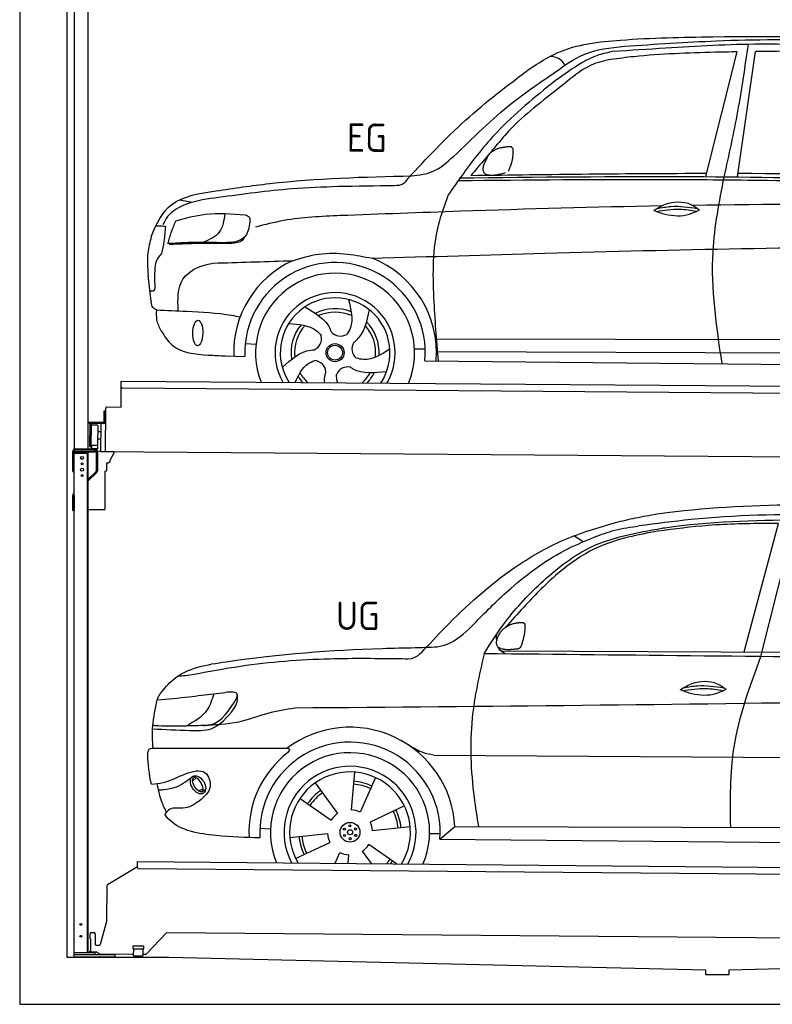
# Model space of a CAD drawing. Header units: millimetres. Extents: x -411 to 6777, y 0 to 6877.
# Tile 1 of 6: x 0 to 3183, y 0 to 4166. Entities that reach past the tile are written whole.
import ezdxf

# ---------------------------------------------------------------- set-up
doc = ezdxf.new("R2010")
doc.units = ezdxf.units.MM
for name, color, linetype, lineweight in [('AM_0', 7, 'Continuous', 50), ('car', 10, 'Continuous', 25), ('Gebäude', 7, 'Continuous', 25), ('Plattform', 7, 'Continuous', 25), ('Ständer hinten', 7, 'Continuous', 25)]:
    doc.layers.add(name, color=color, linetype=linetype, lineweight=lineweight)
doc.styles.get("Standard").update_dxf_attribs({"font": 'ISOCP.SHX'})

# ---------------------------------------------------------------- blocks, each defined once
blk = doc.blocks.new('UG Plattfrom Gl550')
at = {"layer": 'Plattform'}
for p, q in [((371.8, 506.3), (498.1, 583.5)), ((498.1, 578.8), (498.2, 597.8)), ((498.2, 597.8), (498.3, 603.8)), ((498.3, 603.8), (5435.1, 560.7)), ((5429.8, 530.7), (503, 573.7)), ((368.7, 352.3), (369.4, 502.1)), ((342.2, 253.9), (368.7, 352.3)), ((297.4, 276.5), (297.6, 298.5)), ((302.6, 303.5), (314.6, 303.4)), ((319.6, 298.3), (319.2, 255.3)), ((621.4, 302.7), (535.3, 212)), ((5347, 261.5), (621.4, 302.7)), ((297.4, 276.5), (299.7, 276.5)), ((299.7, 276.5), (299.3, 225.5)), ((324.2, 250.3), (337.3, 250.2)), ((296.9, 220.5), (297, 225.5)), ((325.2, 220.3), (296.9, 220.5)), ((299.3, 225.5), (297, 225.5)), ((335.5, 213.3), (328.3, 219.2)), ((481.8, 210.9), (338.6, 212.2)), ((479.6, 234.9), (479.7, 247.9)), ((479.6, 234.9), (524.6, 234.5)), ((479.7, 247.9), (524.7, 247.5)), ((481.8, 204.9), (482.1, 234.9)), ((521.8, 204.6), (522.1, 234.6)), ((531.7, 210.5), (521.8, 210.6)), ((524.6, 234.5), (524.7, 247.5)), ((481.8, 204.9), (521.8, 204.6))]:
    blk.add_line(p, q, dxfattribs=at)
for centre, start, end in [((503.1, 578.7), 179.5, 269.5), ((374.4, 502.1), 121.4261, 179.5), ((302.6, 298.5), 89.5, 179.5), ((314.6, 298.4), 359.5, 89.5), ((324.2, 255.3), 179.5, 269.5), ((337.4, 255.2), 269.5, 344.9258), ((325.1, 215.3), 50.8402, 89.5), ((338.6, 217.2), 230.8402, 269.5), ((531.7, 215.5), 269.5, 316.4902)]:
    blk.add_arc(centre, 5, start, end, dxfattribs=at)
blk = doc.blocks.new('Palette EG Gl550')
at = {"layer": 'Plattform'}
for p, q in [((428.6, 2527), (429.5, 2637)), ((429.5, 2637), (5467.3, 2598)), ((5462.1, 2568), (434.2, 2607)), ((356.5, 2510.3), (356.1, 2464.3)), ((363.5, 2510.2), (356.5, 2510.3)), ((358.1, 2463.3), (358.5, 2510.3)), ((362.6, 2337.5), (363.6, 2522.5)), ((368.6, 2527.5), (428.6, 2527)), ((354.1, 2462.3), (292.8, 2462.8)), ((293.1, 2462.8), (293.1, 2457.8)), ((293.1, 2460.8), (355.1, 2460.3)), ((355.1, 2457.3), (355.1, 2460.3)), ((363.1, 2463.2), (358.1, 2463.3)), ((358.2, 2463.3), (363.1, 2463.2)), ((355.1, 2457.3), (293.1, 2457.8)), ((297.3, 2360.5), (298, 2454.5)), ((302, 2454.5), (301.3, 2360.5)), ((330, 2449.4), (329.3, 2365.2)), ((342.3, 2421.9), (329.8, 2422.3)), ((342.6, 2457.4), (341.7, 2337.7)), ((342.1, 2391.7), (329.5, 2391.8)), ((328.9, 2365), (303.9, 2365)), ((303.9, 2365), (303.9, 2350)), ((328.9, 2365), (303.9, 2365)), ((303.9, 2365), (303.9, 2350)), ((303.9, 2350), (328.9, 2350)), ((328.9, 2350), (303.9, 2350)), ((328.9, 2365), (328.9, 2350)), ((328.9, 2365), (328.9, 2350)), ((5465, 2298), (341.7, 2337.7))]:
    blk.add_line(p, q, dxfattribs=at)
for centre, radius, start, end in [((434.3, 2612), 5, 179.556, 269.556), ((368.6, 2522.5), 5, 89.556, 179.556), ((354.1, 2464.3), 2.01, 269.7445, 359.3674), ((355.1, 2463.3), 3, 269.7663, 359.5554), ((355.1, 2463.3), 6, 269.556, 359.556), ((355.1, 2463.3), 6, 269.5566, 359.5553), ((300, 2454.5), 2, 359.3444, 179.3444), ((302.4, 2450.4), 0.4, 179.3444, 271.7264), ((313.4, 2123.4), 326.8, 87.1681, 91.938), ((329.6, 2449.4), 0.4, 359.3444, 86.9565), ((299.3, 2360.5), 2, 179.3444, 359.3444), ((301.7, 2364.6), 0.4, 86.9623, 179.3444), ((302.7, 2373.3), 8.39, 263.3001, 278.0521), ((328.9, 2365.2), 0.4, 267.6536, 359.3444)]:
    blk.add_arc(centre, radius, start, end, dxfattribs=at)
blk = doc.blocks.new('Car_UG')
at = {"layer": 'car'}
for p, q in [((3119.4, 1502.8), (3258.9, 2083.2)), ((3049.2, 1522.4), (3188.4, 2067.2)), ((2363.9, 1981.2), (2323.3, 2005.3)), ((2018.2, 1516.7), (4071.9, 1528)), ((1686.7, 1072), (1687.1, 1072)), ((1740.1, 1072.2), (3746.7, 1078.5)), ((721.8, 952.1), (736.6, 966.1)), ((723.6, 965.3), (734.1, 974.7)), ((1405.7, 996.9), (1393.6, 837)), ((1495.1, 974.6), (1431.3, 827.5)), ((746.4, 910.7), (765.7, 918.1)), ((761.5, 906.9), (777, 916.6)), ((1240.8, 949.6), (1336.3, 820.8)), ((1176.9, 883.3), (1309.3, 793)), ((1618.4, 855.5), (1474, 786)), ((1008.4, 755), (1053.1, 753.1)), ((1643.8, 766.9), (1484.6, 748.6)), ((1770.2, 716.1), (1832.9, 770.4)), ((1832.9, 770.4), (3642.9, 784.6)), ((1135.4, 716.9), (1294.6, 735.3)), ((1726.3, 740.3), (1771.1, 740.7)), ((1770.2, 716.1), (3701, 717.8)), ((1160.8, 628.4), (1305.2, 697.9)), ((1588.1, 610.3), (1469.9, 690.9)), ((1327.7, 609.9), (1347.9, 656.3)), ((1382.8, 610), (1385.6, 646.8)), ((1482.1, 610.1), (1442.9, 663))]:
    blk.add_line(p, q, dxfattribs=at)
for centre, radius in [((1389.6, 741.9), 41.9), ((1365.7, 754.9), 4.46), ((1389.6, 741.9), 10.7), ((1388.8, 769.1), 4.46), ((1412.8, 756.2), 4.46), ((1366.4, 727.7), 4.46), ((1390.3, 714.8), 4.46), ((1413.5, 729), 4.46)]:
    blk.add_circle(centre, radius, dxfattribs=at)
for centre, radius, start, end in [((1389.8, 742.4), 443.9, 3.6233, 127.5084), ((1389.6, 741.9), 381.5, 356.1115, 184.141), ((1389.6, 741.9), 427.8, 128.5907, 183.5582), ((1389.6, 741.9), 336.7, 337.0019, 203.1531), ((1389.6, 741.9), 279.1, 331.8638, 208.2913), ((1389.6, 741.9), 255.4, 328.9743, 211.1808), ((1389.6, 741.9), 216.3, 125.4485, 146.5251), ((1389.6, 741.9), 204, 65.3726, 86.5671), ((1389.6, 741.9), 216.3, 65.4485, 86.5251), ((1389.6, 741.9), 204, 125.3726, 146.5671), ((1389.6, 741.9), 95.2, 64.034, 87.5844), ((1389.6, 741.9), 216.3, 5.4485, 26.5251), ((1389.6, 741.9), 95.2, 124.034, 147.5844), ((1389.6, 741.9), 204, 5.3726, 26.5671), ((1389.6, 741.9), 95.2, 4.034, 27.5844), ((1389.6, 742), 216.3, 185.4485, 206.5251), ((1389.6, 741.9), 204, 185.3726, 206.5671), ((1389.6, 742), 95.2, 184.034, 207.5844), ((1389.6, 741.9), 95.2, 304.034, 327.5844), ((1389.6, 741.9), 95.2, 244.034, 267.5844), ((1389.6, 741.9), 204, 319.7706, 326.5671), ((1389.6, 741.9), 216.3, 322.4984, 326.5251)]:
    blk.add_arc(centre, radius, start, end, dxfattribs=at)
for centre, major_axis, ratio in [((744.9, 936.4), (23.2, -35.3), 0.641217), ((743.6, 937), (-17.9, 30.2), 0.433194)]:
    blk.add_ellipse(centre, major_axis=major_axis, ratio=ratio, dxfattribs=at)
for points, knots in [([(2673.6, 2101.7), (2688.3, 2103.8), (2892.1, 2133.3), (3240, 2153.3), (3572.3, 2144.1), (3713.5, 2140.2)], [0, 0, 0, 0, 44.363443, 617.827051, 1041.677324, 1041.677324, 1041.677324, 1041.677324]), ([(2499.6, 2064), (2527.6, 2071.1), (2585.2, 2085.6), (2643.6, 2096.2), (2673.6, 2101.7)], [0, 0, 0, 0, 86.602296, 178.13615, 178.13615, 178.13615, 178.13615]), ([(4360.6, 1997.9), (4212.5, 2028.4), (3890.5, 2094.7), (3371.9, 2112.1), (2931.5, 2097.6), (2671.4, 2060.7), (2598.4, 2050.4)], [0, 0, 0, 0, 452.969864, 984.660554, 1551.463157, 1772.575196, 1772.575196, 1772.575196, 1772.575196]), ([(2694.7, 2041.5), (2699.6, 2042.3), (2889.8, 2073.3), (3138.1, 2082), (3380.2, 2085), (3434.7, 2085.7)], [0, 0, 0, 0, 14.958905, 578.066478, 741.647169, 741.647169, 741.647169, 741.647169]), ([(1683.6, 1504.3), (1716, 1540.2), (1835.2, 1672), (2026, 1846.8), (2274, 1995.2), (2424.9, 2041.2), (2499.6, 2064)], [0, 0, 0, 0, 145.246154, 533.109695, 771.486221, 1004.894321, 1004.894321, 1004.894321, 1004.894321]), ([(1948.9, 1503), (1977.4, 1549.1), (2047.5, 1662.6), (2194.7, 1820), (2405.9, 1988.6), (2591.2, 2022.5), (2694.7, 2041.5)], [0, 0, 0, 0, 162.281083, 399.433399, 644.903205, 954.973623, 954.973623, 954.973623, 954.973623]), ([(2410.1, 2001.1), (2438.7, 2012.2), (2499.5, 2035.7), (2564.1, 2045.3), (2598.4, 2050.4)], [0, 0, 0, 0, 91.476949, 195.154815, 195.154815, 195.154815, 195.154815]), ([(3188.4, 2067.2), (3174.9, 2066.9), (3075.5, 2064.8), (2904.7, 2061.4), (2749, 2038.7), (2678.4, 2028.4)], [666.326512, 666.326512, 666.326512, 666.326512, 706.624571, 964.215873, 1178.205668, 1178.205668, 1178.205668, 1178.205668]), ([(1912.1, 1636.5), (1959.9, 1685.6), (2076.7, 1805.6), (2245.6, 1931.2), (2373.5, 1985.5), (2410.1, 2001.1)], [0, 0, 0, 0, 205.645796, 502.611548, 621.944957, 621.944957, 621.944957, 621.944957]), ([(2678.4, 2028.4), (2636.4, 2020.6), (2538.1, 2002.3), (2386.2, 1948.2), (2241.1, 1837.7), (2130.6, 1720.8), (2063.6, 1644.3), (2038.6, 1615.8)], [0, 0, 0, 0, 128.205286, 300.044117, 477.787268, 668.958491, 782.608096, 782.608096, 782.608096, 782.608096]), ([(1657.5, 1526.1), (1663.4, 1526.4), (1702.6, 1528.5), (1788.4, 1525.3), (1864.5, 1585.3), (1903.1, 1626.8), (1912.1, 1636.5)], [0, 0, 0, 0, 17.864769, 117.886459, 248.863247, 288.815655, 288.815655, 288.815655, 288.815655]), ([(581, 1319.9), (598.5, 1341.9), (665.7, 1426.2), (1011.8, 1486.6), (1343.3, 1516.6), (1611.1, 1524.7), (1657.5, 1526.1)], [0, 0, 0, 0, 82.89181, 318.191673, 980.786507, 1119.82356, 1119.82356, 1119.82356, 1119.82356]), ([(1683.6, 1504.3), (1673.7, 1495.6), (1651, 1475.4), (1620.2, 1476.6), (1602.8, 1477.3)], [0, 0, 0, 0, 38.143453, 88.165274, 88.165274, 88.165274, 88.165274]), ([(1948.9, 1503), (1929.3, 1412.2), (1886.1, 1212.1), (1900, 963.5), (1925.5, 812.4), (1932.4, 771.2)], [0, 0, 0, 0, 277.646403, 612.029433, 737.577371, 737.577371, 737.577371, 737.577371]), ([(2040.1, 1502.9), (2032.7, 1506.7), (2018.7, 1513.7), (2010.9, 1525.5), (2008.3, 1531.9)], [0, 0, 0, 0, 23.95332, 45.454919, 45.454919, 45.454919, 45.454919]), ([(2999.2, 779.6), (2996.6, 893.4), (2990.8, 1141.6), (3074.2, 1376), (3119.4, 1502.8)], [0, 0, 0, 0, 338.772014, 738.643609, 738.643609, 738.643609, 738.643609]), ([(1602.8, 1477.3), (1500.3, 1477.6), (1272, 1478.3), (974.5, 1452.7), (783, 1414.7), (715, 1401.3)], [0, 0, 0, 0, 307.290604, 684.949059, 892.925798, 892.925798, 892.925798, 892.925798]), ([(715, 1401.3), (702.8, 1399.4), (682.4, 1396.2), (661.8, 1395), (653.6, 1394.5)], [0, 0, 0, 0, 36.94927, 61.79219, 61.79219, 61.79219, 61.79219]), ([(2780.2, 1359.4), (2796.1, 1369.2), (2842.3, 1397.6), (2920.7, 1401), (2961.8, 1371.5), (2973.8, 1362.9)], [0, 0, 0, 0, 56.386158, 162.852709, 206.792536, 206.792536, 206.792536, 206.792536]), ([(2793.8, 1367.6), (2813.3, 1371.6), (2869.7, 1382.1), (2927, 1374.8), (2964.4, 1369.6)], [7.57653, 7.57653, 7.57653, 7.57653, 52.544532, 137.659237, 137.659237, 137.659237, 137.659237]), ([(905, 1306), (906.1, 1310.7), (911.9, 1334), (880.5, 1330.9), (855.5, 1328.4)], [0, 0, 0, 0, 13.096912, 65.411115, 65.411115, 65.411115, 65.411115]), ([(2780.2, 1359.4), (2796.2, 1353.4), (2844.4, 1336.4), (2915.2, 1334.3), (2959.9, 1356.1), (2973.8, 1362.9)], [5.208578, 5.208578, 5.208578, 5.208578, 44.198582, 121.455021, 156.55166, 156.55166, 156.55166, 156.55166]), ([(2791.9, 1355.2), (2824.2, 1360.6), (2880.8, 1370.1), (2937.3, 1361.2), (2961.4, 1356.9)], [0, 0, 0, 0, 73.878693, 129.282646, 129.282646, 129.282646, 129.282646]), ([(553.4, 1089.4), (549.9, 1120.8), (547.7, 1189.3), (561.5, 1256.9), (568.9, 1293.5)], [233.087768, 233.087768, 233.087768, 233.087768, 327.386109, 438.943239, 438.943239, 438.943239, 438.943239]), ([(568.9, 1293.5), (613.6, 1298.3), (693.2, 1306.7), (772.5, 1317.5), (807.3, 1322.2)], [0, 0, 0, 0, 134.722083, 240.148268, 240.148268, 240.148268, 240.148268]), ([(568.9, 1293.5), (569, 1293.9), (571, 1303.4), (576.1, 1311.8), (581, 1319.9)], [0, 0, 0, 0, 1.13726, 29.051294, 29.051294, 29.051294, 29.051294]), ([(807.3, 1322.2), (800.1, 1297.4), (782.2, 1236.2), (725.9, 1203.7), (692.4, 1184.4)], [0, 0, 0, 0, 75.006289, 185.501988, 185.501988, 185.501988, 185.501988]), ([(766.1, 1187.6), (775.3, 1188.3), (838.7, 1193.2), (874.5, 1254), (905, 1306)], [0, 0, 0, 0, 27.186628, 187.736759, 187.736759, 187.736759, 187.736759]), ([(893.3, 1258.9), (898.7, 1268.9), (909.3, 1288.1), (908.2, 1310.1), (907.7, 1320.6)], [0, 0, 0, 0, 33.373471, 64.521028, 64.521028, 64.521028, 64.521028]), ([(4890.6, 1288.6), (4777.2, 1299.9), (4524.7, 1325.1), (4086.9, 1331.2), (2954.4, 1298.1), (1961.1, 1279.8), (1151.4, 1264.8)], [0, 0, 0, 0, 341.879851, 760.963773, 1312.001547, 3741.308129, 3741.308129, 3741.308129, 3741.308129]), ([(550.5, 1170.6), (602.3, 1169.1), (683.6, 1166.7), (816, 1163.2), (864.7, 1223.5), (893.3, 1258.9)], [0, 0, 0, 0, 158.046902, 247.919639, 375.430208, 375.430208, 375.430208, 375.430208]), ([(1151.4, 1264.8), (1112.9, 1258.3), (1031.9, 1244.5), (908.8, 1194.3), (815.8, 1189.9), (766.1, 1187.6)], [0, 0, 0, 0, 117.033337, 246.052945, 394.183881, 394.183881, 394.183881, 394.183881]), ([(766.1, 1187.6), (733.2, 1186.1), (665.1, 1182.9), (593.3, 1181.8), (554.8, 1185), (551.4, 1185.2)], [0, 0, 0, 0, 98.913306, 204.443634, 214.852043, 214.852043, 214.852043, 214.852043]), ([(530.6, 1062.9), (531.2, 1071), (532, 1081.5), (543.6, 1089.6), (549.7, 1089.5), (553.4, 1089.4)], [0, 0, 0, 0, 22.369619, 29.273836, 40.160281, 40.160281, 40.160281, 40.160281]), ([(553.4, 1089.4), (615.4, 1090), (826.6, 1091.9), (1037.8, 1093.8), (1119.5, 1094.5)], [24.694283, 24.694283, 24.694283, 24.694283, 210.588534, 658.29544, 658.29544, 658.29544, 658.29544]), ([(1119.5, 1094.5), (1123.9, 1094), (1135.3, 1092.6), (1127.5, 1082.5), (1122.8, 1076.3)], [0, 0, 0, 0, 10.752795, 27.576977, 27.576977, 27.576977, 27.576977]), ([(1740.1, 1072.2), (1724.8, 1074.7), (1686.2, 1081), (1652.7, 1101.6), (1632.5, 1114.1)], [0, 0, 0, 0, 45.939522, 116.435962, 116.435962, 116.435962, 116.435962]), ([(547.6, 937.7), (564.6, 939.3), (615.7, 944.2), (679.2, 981.7), (778.3, 1010.2), (809.5, 918), (771.3, 885.5), (750.3, 867.6)], [0, 0, 0, 0, 50.161126, 151.683964, 234.294042, 296.871295, 373.222701, 373.222701, 373.222701, 373.222701]), ([(576.5, 912.7), (599.7, 914.5), (652.2, 918.4), (694.4, 950.6), (718, 968.6)], [0, 0, 0, 0, 68.191309, 155.020743, 155.020743, 155.020743, 155.020743]), ([(570.5, 940.1), (575.7, 915.7), (584.8, 873.3), (604.1, 834.6), (612.3, 818.2)], [0, 0, 0, 0, 74.615031, 129.277415, 129.277415, 129.277415, 129.277415]), ([(750.3, 867.6), (729, 853), (691.8, 827.7), (629.6, 843), (612, 818.1), (605.8, 809.3)], [0, 0, 0, 0, 75.158891, 131.059011, 161.208919, 161.208919, 161.208919, 161.208919]), ([(1009.1, 714.4), (948.8, 715.2), (819.4, 718.6), (662.4, 741.7), (611.9, 801), (605.8, 809.3)], [46.114962, 46.114962, 46.114962, 46.114962, 230.839937, 438.448503, 469.89769, 469.89769, 469.89769, 469.89769])]:
    blk.add_open_spline(points, degree=3, knots=knots, dxfattribs=at)
for points, degree in [([(2012.7, 1587.1), (2028.9, 1617.5), (2071.5, 1632)], 2), ([(2071.5, 1632), (2100.1, 1638), (2113, 1636.9)], 2), ([(2103.7, 1532.7), (2124.6, 1585.9), (2121.6, 1630.8)], 2), ([(2113, 1636.9), (2119.1, 1630.9), (2121.6, 1630.8)], 2), ([(2001.9, 1560.2), (2001.1, 1568), (2000.7, 1576.3), (2000.3, 1584.5)], 3), ([(2090.2, 1524.9), (1968.2, 1505.1), (2012.7, 1587.1)], 2), ([(3811.9, 1502.7), (3190.9, 1502.8), (2569.9, 1502.9), (1948.9, 1503)], 3), ([(2090.2, 1524.9), (2096.2, 1526.7), (2103.7, 1532.7)], 2), ([(807.3, 1322.2), (823.4, 1324.3), (839.4, 1326.3), (855.5, 1328.4)], 3), ([(547.6, 937.7), (537.8, 978.4), (533.7, 1020.6), (530.6, 1062.9)], 3)]:
    blk.add_open_spline(points, degree=degree, dxfattribs=at)
blk = doc.blocks.new('Car_EG')
at = {"layer": 'car'}
for p, q in [((2875.2, 3524.3), (3003.7, 4053.2)), ((3009.1, 3524.3), (3080.6, 4054.9)), ((650.1, 3409.4), (704.7, 3399.4)), ((533.2, 2978.2), (519.7, 3089.3)), ((1740.1, 2829.3), (3605.4, 2840.6)), ((932.7, 2803.9), (977.7, 2801.1)), ((849.8, 2750.1), (931.5, 2747.9)), ((1648.3, 2786.5), (1693.5, 2786.2)), ((1741.4, 2775.9), (3599.4, 2783.6)), ((1692.6, 2736), (3649.8, 2732.3))]:
    blk.add_line(p, q, dxfattribs=at)
for radius in [38.2, 31.6]:
    blk.add_circle((1312.5, 2767.5), radius, dxfattribs=at)
for centre, radius, start, end in [((1312.4, 2767.4), 429, 355.78, 69.0419), ((1312.4, 2767.4), 429, 115.3257, 182.2892), ((1312.5, 2767.5), 381.5, 355.2633, 182.9357), ((1312.4, 2767.4), 336.4, 337.7896, 202.2104), ((1312.4, 2767.4), 254, 329.958, 210.042), ((1312.5, 2767.5), 231.9, 326.7412, 213.2588), ((1312.5, 2767.5), 186.2, 69.0353, 117.173), ((1312.5, 2767.5), 171.5, 66.3622, 114.5079), ((1312.5, 2767.5), 186.2, 141.0346, 189.1631), ((1312.5, 2767.5), 171.5, 138.3625, 186.4977), ((1312.5, 2767.5), 171.5, 354.349, 42.5022), ((1312.5, 2767.5), 186.2, 357.0232, 45.1683), ((1202.6, 2826.3), 52.3, 293.4441, 13.2029), ((1334.5, 2890.1), 52.3, 221.4441, 301.2029), ((1435.9, 2784.4), 52.3, 149.4441, 229.2029), ((1222.5, 2681.2), 52.3, 5.4441, 85.2029), ((1312.5, 2767.5), 171.5, 210.3494, 227.8612), ((1366.7, 2655.2), 52.3, 77.4441, 157.2029), ((1312.5, 2767.5), 171.5, 312.1388, 330.4884), ((1312.5, 2767.5), 186.2, 316.9275, 333.1555), ((1312.5, 2767.5), 186.2, 213.0221, 223.0725)]:
    blk.add_arc(centre, radius, start, end, dxfattribs=at)
blk.add_ellipse((731.1, 2846.1), major_axis=(-0.6, -53.8), ratio=0.38902, dxfattribs=at)
for points, knots in [([(2124.7, 3974.1), (2163.6, 3999.7), (2278.5, 4075.3), (2551.5, 4107.8), (2770.7, 4113.4), (2900.3, 4116.6)], [0, 0, 0, 0, 138.416977, 409.239574, 800.634472, 800.634472, 800.634472, 800.634472]), ([(3390.8, 4082.7), (3294.1, 4085.1), (3063.7, 4090.8), (2759.4, 4071.2), (2551.9, 4055.9), (2477.8, 4050.4)], [0, 0, 0, 0, 289.925788, 691.034976, 914.075582, 914.075582, 914.075582, 914.075582]), ([(2525.7, 4073.5), (2655.7, 4083.3), (2948.7, 4105.4), (3421.7, 4111.7), (3823.6, 4083.3), (4067.4, 4067.8), (4125.1, 4061)], [0, 0, 0, 0, 391.04113, 881.651907, 1416.366113, 1602.404452, 1602.404452, 1602.404452, 1602.404452]), ([(2900.3, 4116.6), (3161.5, 4120.3), (3627.9, 4126.8), (4092.8, 4089.6), (4297.4, 4073.3)], [0, 0, 0, 0, 783.131876, 1398.451598, 1398.451598, 1398.451598, 1398.451598]), ([(2952.3, 3524.3), (2972.1, 3616.8), (3011.8, 3802.5), (3037.2, 3990.7), (3050.1, 4085.3)], [0, 0, 0, 0, 283.470666, 569.579509, 569.579509, 569.579509, 569.579509]), ([(1631.1, 3518), (1662.2, 3522), (1729.3, 3530.6), (1865.6, 3654.8), (2017.9, 3814.9), (2212.7, 3944.9), (2360.2, 4054.2), (2466.6, 4066.6), (2525.7, 4073.5)], [0, 0, 0, 0, 92.088496, 198.244431, 535.20583, 761.03899, 900.746615, 1075.694159, 1075.694159, 1075.694159, 1075.694159]), ([(2477.8, 4050.4), (2457.8, 4046.3), (2411.6, 4036.9), (2329.1, 3994.1), (2271.2, 3951.9), (2234.9, 3925.3)], [0, 0, 0, 0, 61.035564, 140.794883, 275.952712, 275.952712, 275.952712, 275.952712]), ([(3003.7, 4053.2), (2972.4, 4052.4), (2826.8, 4048.6), (2648, 4041), (2501.9, 4021.5), (2469.3, 4017.2)], [197.256536, 197.256536, 197.256536, 197.256536, 291.063452, 634.28515, 733.122134, 733.122134, 733.122134, 733.122134]), ([(2469.3, 4017.2), (2440.8, 4010.6), (2372.4, 3994.7), (2274, 3913.3), (2199.7, 3853.4), (2156.8, 3818.9)], [0, 0, 0, 0, 86.597787, 208.561469, 374.433345, 374.433345, 374.433345, 374.433345]), ([(2275.6, 3991.3), (2270.2, 3999.3), (2255.5, 4020.9), (2228.9, 4025.3), (2212.1, 4028.1)], [0, 0, 0, 0, 27.928882, 76.157533, 76.157533, 76.157533, 76.157533]), ([(1613.6, 3505.6), (1692.4, 3591.3), (1849.3, 3762.2), (2033.2, 3903.6), (2124.7, 3974.1)], [0, 0, 0, 0, 348.504368, 694.469057, 694.469057, 694.469057, 694.469057]), ([(2234.9, 3925.3), (2149.1, 3855.2), (2005.5, 3737.8), (1869.8, 3560.9), (1806.7, 3469), (1785.8, 3438.5)], [0, 0, 0, 0, 330.81645, 554.406323, 665.421108, 665.421108, 665.421108, 665.421108]), ([(2156.8, 3818.9), (2122.5, 3790.1), (2062.6, 3739.8), (1994.9, 3659.1), (1937.7, 3588.7), (1900.6, 3544.9), (1881, 3521.8)], [0, 0, 0, 0, 134.354018, 233.932561, 315.374508, 406.281998, 406.281998, 406.281998, 406.281998]), ([(804.3, 3448.3), (879.3, 3459.9), (1153, 3502.3), (1429.9, 3512.2), (1631.1, 3518)], [0, 0, 0, 0, 227.568723, 830.29912, 830.29912, 830.29912, 830.29912]), ([(1613.6, 3505.6), (1607.4, 3496.8), (1594, 3478), (1570.7, 3476.2), (1558.3, 3475.3)], [0, 0, 0, 0, 30.757615, 66.116724, 66.116724, 66.116724, 66.116724]), ([(1828.3, 3500), (2122.3, 3504.9), (2545.8, 3511.9), (3368.1, 3512), (3896.2, 3500.9), (4294.8, 3492.6)], [0, 0, 0, 0, 882.102268, 1270.770708, 2466.750946, 2466.750946, 2466.750946, 2466.750946]), ([(1832, 3511.3), (2160.6, 3517.2), (3012.5, 3532.6), (3864.4, 3515), (4387.7, 3504.1)], [0, 0, 0, 0, 985.739727, 2555.887054, 2555.887054, 2555.887054, 2555.887054]), ([(2949.4, 2733.6), (2924.7, 2891.9), (2883.6, 3156.6), (2932.6, 3418.9), (2952.3, 3524.3)], [0, 0, 0, 0, 475.917648, 795.663342, 795.663342, 795.663342, 795.663342]), ([(1558.3, 3475.3), (1478.9, 3474), (1334.5, 3471.6), (1085.7, 3459.2), (917.8, 3434.8), (814.3, 3419.8)], [0, 0, 0, 0, 238.01557, 433.396453, 746.784674, 746.784674, 746.784674, 746.784674]), ([(531.5, 3251.6), (551.7, 3307.2), (605.6, 3416.9), (734.4, 3437.3), (804.3, 3448.3)], [67.561551, 67.561551, 67.561551, 67.561551, 233.573658, 430.399521, 430.399521, 430.399521, 430.399521]), ([(814.3, 3419.8), (768.9, 3413.7), (692, 3403.3), (606.4, 3356.3), (586.2, 3315.7), (580.4, 3303.9)], [0, 0, 0, 0, 137.99626, 233.728897, 272.771125, 272.771125, 272.771125, 272.771125]), ([(1785.8, 3438.5), (1770.1, 3395.5), (1719.4, 3256.3), (1723.3, 3014.4), (1740.4, 2824.5), (1748.4, 2735.8)], [0, 0, 0, 0, 136.633435, 442.372192, 710.487643, 710.487643, 710.487643, 710.487643]), ([(2655.3, 3379.7), (2671.3, 3389.6), (2717.4, 3417.9), (2795.8, 3421.4), (2836.9, 3391.9), (2848.9, 3383.3)], [0, 0, 0, 0, 56.386158, 162.852709, 206.792536, 206.792536, 206.792536, 206.792536]), ([(2688.8, 3398.9), (2405.3, 3391.5), (1952.2, 3375.3), (1499.4, 3355), (1329.9, 3347.4)], [1993.331731, 1993.331731, 1993.331731, 1993.331731, 2843.912796, 3352.993084, 3352.993084, 3352.993084, 3352.993084]), ([(2655.3, 3379.7), (2671.3, 3373.8), (2719.5, 3356.8), (2790.3, 3354.7), (2835, 3376.5), (2848.9, 3383.3)], [5.208578, 5.208578, 5.208578, 5.208578, 44.198582, 121.455021, 156.55166, 156.55166, 156.55166, 156.55166]), ([(2667, 3375.6), (2699.4, 3381), (2756, 3390.4), (2812.4, 3381.6), (2836.6, 3377.3)], [0, 0, 0, 0, 73.878693, 129.282646, 129.282646, 129.282646, 129.282646]), ([(2668.9, 3388), (2688.4, 3391.9), (2744.8, 3402.5), (2802.1, 3395.2), (2839.6, 3390)], [7.57653, 7.57653, 7.57653, 7.57653, 52.544532, 137.659237, 137.659237, 137.659237, 137.659237]), ([(634.7, 3320.6), (676.1, 3332), (771.9, 3358.6), (871.3, 3352), (927.7, 3348.2)], [0, 0, 0, 0, 128.068451, 296.209187, 296.209187, 296.209187, 296.209187]), ([(841.4, 3352.6), (837.8, 3323.2), (830.4, 3264.5), (776.2, 3241), (749.1, 3229.2)], [0, 0, 0, 0, 82.469489, 164.871029, 164.871029, 164.871029, 164.871029]), ([(927.7, 3348.2), (935, 3345.1), (948.9, 3339.1), (947.7, 3324.2), (947.1, 3317.2)], [0, 0, 0, 0, 21.276303, 40.575349, 40.575349, 40.575349, 40.575349]), ([(1329.9, 3347.4), (1249.6, 3343.4), (1128.4, 3337.4), (1011.4, 3306.6), (972, 3296.2)], [0, 0, 0, 0, 240.25843, 362.37059, 362.37059, 362.37059, 362.37059]), ([(590.9, 3295.2), (581.8, 3296), (568.2, 3297.1), (554.6, 3297.4), (550.1, 3297.5)], [0, 0, 0, 0, 27.361498, 40.86311, 40.86311, 40.86311, 40.86311]), ([(590.9, 3295.2), (589.3, 3274.3), (586.4, 3235.8), (578.6, 3198.1), (575, 3180.9)], [0, 0, 0, 0, 62.962155, 115.550095, 115.550095, 115.550095, 115.550095]), ([(634.7, 3320.6), (627.8, 3304.6), (614.1, 3273), (605.2, 3239.8), (600.8, 3223.3)], [0, 0, 0, 0, 52.081574, 103.113227, 103.113227, 103.113227, 103.113227]), ([(947.1, 3317.2), (944.4, 3295.6), (940.5, 3264.6), (904.5, 3236), (861.7, 3228.5), (828.5, 3228.8), (809.4, 3229)], [0, 0, 0, 0, 61.688141, 88.915796, 131.377114, 188.888446, 188.888446, 188.888446, 188.888446]), ([(531.5, 3251.6), (525.6, 3228.7), (511.9, 3175.4), (516.1, 3120.6), (519.7, 3089.3)], [0, 0, 0, 0, 70.489124, 164.038385, 164.038385, 164.038385, 164.038385]), ([(929.1, 3258.1), (925.2, 3250.6), (918, 3236.9), (898.8, 3230.7), (882.5, 3227.1), (867.4, 3226.2), (856.7, 3225.7), (851.8, 3225.4)], [0, 0, 0, 0, 24.299806, 44.374389, 57.433548, 74.613131, 89.537932, 89.537932, 89.537932, 89.537932]), ([(809.4, 3229), (768.7, 3229.3), (699.1, 3229.8), (629.7, 3225.2), (600.8, 3223.3)], [0, 0, 0, 0, 121.811128, 208.751004, 208.751004, 208.751004, 208.751004]), ([(629.2, 3220.6), (625.6, 3220.4), (618.5, 3220), (611.4, 3219.5), (607.9, 3219.2)], [0, 0, 0, 0, 10.705348, 21.344027, 21.344027, 21.344027, 21.344027]), ([(851.8, 3225.4), (827.5, 3225.2), (777.9, 3224.7), (715, 3224.6), (665.1, 3222.2), (640.5, 3221.1), (629.2, 3220.6)], [0, 0, 0, 0, 72.676028, 148.847009, 188.713602, 222.633888, 222.633888, 222.633888, 222.633888]), ([(1465.9, 3168.1), (1709.3, 3177.3), (2507.2, 3206.9), (3506.4, 3239.1), (4262.2, 3231.5), (4463.2, 3229.4)], [651.356687, 651.356687, 651.356687, 651.356687, 1382.168851, 3046.715693, 3649.598352, 3649.598352, 3649.598352, 3649.598352]), ([(575, 3180.9), (566.1, 3170.5), (549.1, 3150.6), (547.7, 3124.5), (547.1, 3112.1)], [0, 0, 0, 0, 39.820875, 76.149862, 76.149862, 76.149862, 76.149862]), ([(1128.9, 3155.2), (1165.6, 3166.7), (1241.2, 3190.4), (1356.9, 3188.7), (1431.3, 3174.6), (1465.9, 3168.1)], [0, 0, 0, 0, 114.625588, 236.419766, 341.954275, 341.954275, 341.954275, 341.954275]), ([(647.6, 2939.3), (645.4, 2987.9), (640.5, 3095.8), (760.2, 3143.2), (815, 3143.1)], [0, 0, 0, 0, 134.846457, 299.405554, 299.405554, 299.405554, 299.405554]), ([(547.1, 3112.1), (546.3, 3093.7), (545.1, 3066.9), (550.6, 3021.5), (534, 3021.2), (528, 3021.1)], [0, 0, 0, 0, 60.515449, 88.47232, 104.289332, 104.289332, 104.289332, 104.289332]), ([(556.9, 2942.8), (550.7, 2945.5), (536.8, 2951.5), (534.8, 2966.7), (533.6, 2975.1)], [0, 0, 0, 0, 19.140318, 42.478009, 42.478009, 42.478009, 42.478009]), ([(1182.8, 2959.8), (1227, 2934.6), (1275.8, 2906.8), (1293.8, 2860), (1295.3, 2855.5)], [0, 0, 0, 0, 140.862207, 155.3883, 155.3883, 155.3883, 155.3883]), ([(1367.7, 2992.7), (1378.2, 2950.9), (1391.5, 2897.5), (1367.9, 2854.5), (1361.6, 2845.4)], [0, 0, 0, 0, 119.179133, 152.546972, 152.546972, 152.546972, 152.546972]), ([(576.6, 2853.6), (569, 2868.5), (554.6, 2896.7), (556.2, 2928.1), (556.9, 2942.8)], [0, 0, 0, 0, 49.34423, 92.772447, 92.772447, 92.772447, 92.772447]), ([(556.9, 2942.8), (599.1, 2941.2), (704.8, 2937.1), (823.4, 2932.4), (897.8, 2918.2), (909.8, 2915.7)], [0, 0, 0, 0, 126.842835, 317.453829, 354.349286, 354.349286, 354.349286, 354.349286]), ([(1455.3, 2950.1), (1445, 2900.3), (1433.6, 2845.3), (1394.7, 2813.7), (1390.9, 2810.9)], [0, 0, 0, 0, 140.862207, 155.444261, 155.444261, 155.444261, 155.444261]), ([(1115.3, 2889.6), (1158.2, 2886.7), (1213.2, 2882.8), (1246.8, 2847), (1253.5, 2838.2)], [0, 0, 0, 0, 119.179133, 152.627431, 152.627431, 152.627431, 152.627431]), ([(576.6, 2853.6), (590.3, 2831.9), (633.3, 2763.9), (749.3, 2753.7), (825.7, 2750.9), (849.8, 2750.1)], [0, 0, 0, 0, 74.559643, 234.06367, 307.600106, 307.600106, 307.600106, 307.600106]), ([(1089.4, 2703.6), (1127.1, 2737.8), (1168.6, 2775.6), (1218.7, 2778.4), (1223.4, 2778.4)], [0, 0, 0, 0, 140.862207, 155.442461, 155.442461, 155.442461, 155.442461]), ([(1543.7, 2784.4), (1507.9, 2760.9), (1462.4, 2731), (1412.4, 2742.4), (1401.8, 2744.8)], [0, 0, 0, 0, 119.179133, 151.2485, 151.2485, 151.2485, 151.2485]), ([(1144.5, 2640.3), (1158, 2672.1), (1178.6, 2711.8), (1216.5, 2729.6), (1226.9, 2733.3)], [22.572369, 22.572369, 22.572369, 22.572369, 119.179133, 152.616634, 152.616634, 152.616634, 152.616634]), ([(1269.5, 2640.3), (1268.5, 2651.1), (1269.1, 2666.5), (1273.1, 2681.7), (1274.6, 2686.2)], [106.941313, 106.941313, 106.941313, 106.941313, 140.862207, 155.531654, 155.531654, 155.531654, 155.531654]), ([(1324.2, 2640.3), (1323.8, 2641.4), (1320.6, 2652.6), (1319.5, 2664.7), (1318.5, 2675.5)], [115.456701, 115.456701, 115.456701, 115.456701, 119.179133, 151.284708, 151.284708, 151.284708, 151.284708]), ([(1530.3, 2688), (1479.8, 2682.4), (1423.9, 2676.2), (1381.8, 2703.5), (1377.9, 2706.3)], [0, 0, 0, 0, 140.862207, 155.53262, 155.53262, 155.53262, 155.53262])]:
    blk.add_open_spline(points, degree=3, knots=knots, dxfattribs=at)
for points, degree in [([(3200.9, 4057.3), (3160.8, 4056.6), (3120.7, 4055.8), (3080.6, 4054.9)], 3), ([(1948.7, 3595.6), (1961.9, 3629.7), (2007.5, 3640.5)], 2), ([(2007.5, 3640.5), (2036.1, 3646.5), (2049.1, 3645.4)], 2), ([(2039.7, 3541.2), (2064.6, 3592.4), (2057.6, 3639.3)], 2), ([(2049.1, 3645.4), (2055.2, 3639.4), (2057.6, 3639.3)], 2), ([(2026.2, 3533.4), (1894.5, 3494.2), (1948.7, 3595.6)], 2), ([(3011.2, 3539.7), (3321.5, 3541.5), (3631.9, 3539.6), (3942.2, 3535.3)], 3), ([(1881, 3521.8), (2213.5, 3528.8), (2546.1, 3535.7), (2878.7, 3538.7)], 3), ([(3766.7, 3412), (3451.2, 3413.3), (3135.6, 3409.5), (2820.1, 3402.2)], 3), ([(815, 3143.1), (919.7, 3147.2), (1024.3, 3151.2), (1128.9, 3155.2)], 3), ([(533.2, 2978.2), (533.3, 2977.1), (533.5, 2976.1), (533.6, 2975.1)], 3), ([(1000.7, 2893.9), (1000.7, 2893.9), (1000.7, 2893.9), (1000.7, 2893.9)], 3)]:
    blk.add_open_spline(points, degree=degree, dxfattribs=at)
blk.add_text('EG', height=120).set_placement((1355.2, 3618))
blk = doc.blocks.new('Ständer_hinten_GT215')
at = {"layer": 'Ständer hinten'}
for p, q in [((225, 2254), (225, 2340)), ((230, 200), (230, 2340)), ((319, 2337), (230, 2337)), ((235, 2350), (319, 2350)), ((319, 2345), (235, 2345)), ((290, 218), (290, 2337)), ((319, 2337), (319, 2345)), ((324, 2340), (324, 2257.2)), ((329, 2340), (328.9, 2257.1)), ((341.8, 2339.5), (329, 2340.6)), ((341.8, 2337.7), (341.8, 2339.5)), ((399.8, 2337.2), (341.8, 2337.7)), ((399.7, 2332.7), (399.8, 2337.2)), ((230, 2332), (290, 2332)), ((285, 2332), (285, 218)), ((374, 2290.5), (382.9, 2297.4)), ((382.9, 2297.4), (383, 2297.8)), ((383, 2301.9), (399.7, 2332.7)), ((383, 2297.8), (383, 2301.9)), ((225, 2254), (230, 2254)), ((290, 2222.1), (322.5, 2253.6)), ((325.9, 2250), (290, 2215.2)), ((360, 2256.3), (369, 2257)), ((360, 2256.3), (360, 2094)), ((369, 2257), (369, 2290.5)), ((369, 2290.5), (374, 2290.5)), ((230, 2154.9), (225, 2154.9)), ((225, 2090), (225, 2154.9)), ((228.1, 2162.1), (230, 2164)), ((230, 2154.9), (230, 2090)), ((225, 2090), (230, 2090)), ((290, 2094), (360, 2094)), ((319, 218), (230, 218)), ((404, 210), (230, 210)), ((319, 210), (319, 218)), ((404, 200), (404, 210)), ((404, 200), (230, 200))]:
    blk.add_line(p, q, dxfattribs=at)
for centre, radius in [((264, 2312), 6.5), ((264, 2262), 6.5), ((264, 2287), 3.7), ((264, 2237), 3.7), ((258.6, 338), 3.7), ((258.6, 288), 3.7)]:
    blk.add_circle(centre, radius, dxfattribs=at)
for centre, radius, start, end in [((235, 2340), 10, 90, 180), ((235, 2340), 5, 90, 180), ((319, 2340), 10, 0.0086, 89.9915), ((319, 2340), 5, 0, 90), ((319, 2257.2), 5, 314.0428, 0), ((318.9, 2257.1), 10, 314.1186, 0), ((235, 2154.9), 10, 134.1186, 180)]:
    blk.add_arc(centre, radius, start, end, dxfattribs=at)
blk = doc.blocks.new('Ständer hinten')
at = {"layer": 'Ständer hinten'}
for p, q in [((229.9, 5362), (229.9, 2348.6)), ((229.9, 5362), (289.9, 5362)), ((289.9, 2350), (289.9, 5362)), ((289.9, 5242), (312.9, 5242)), ((312.9, 5242), (312.9, 4990.7)), ((312.9, 4900.8), (312.9, 4742)), ((289.9, 4742), (312.9, 4742)), ((230, 2340), (230, 2337)), ((230, 2337), (318.9, 2337)), ((318.9, 2345), (235, 2345)), ((318.9, 2345), (318.9, 2337))]:
    blk.add_line(p, q, dxfattribs=at)
blk = doc.blocks.new('Gebäude_375_GT215')
at = {"layer": 'Gebäude'}
for p, q in [((0, 6300.6), (0, 0)), ((200, 6100), (200, 200)), ((200, 200), (630.1, 200)), ((630.1, 200), (2900, 146.1)), ((3000, 146.1), (5231.6, 200)), ((2900, 146.1), (2900, 126.1)), ((2900, 126.1), (3000, 126.1)), ((3000, 126.1), (3000, 146.1)), ((0, 0), (5900, 0))]:
    blk.add_line(p, q, dxfattribs=at)

msp = doc.modelspace()

# ---------------------------------------------------------------- block references
for name in ['Palette EG Gl550', 'UG Plattfrom Gl550']:
    msp.add_blockref(name, (0, 0))
at = {"layer": 'AM_0'}
for name, rotation in [('Car_EG', 359.5559561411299), ('Car_UG', 359.4224719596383)]:
    msp.add_blockref(name, (0, 0), dxfattribs=dict(at, rotation=rotation))
at = {"layer": 'Gebäude'}
msp.add_blockref('Gebäude_375_GT215', (0, 0), dxfattribs=at)
at = {"layer": 'Ständer hinten'}
for name in ['Ständer hinten', 'Ständer_hinten_GT215']:
    msp.add_blockref(name, (0, 0), dxfattribs=at)

# ---------------------------------------------------------------- texts
msp.add_text('UG', height=120).set_placement((1337.66, 1583.58))

doc.saveas('drawing.dxf')
